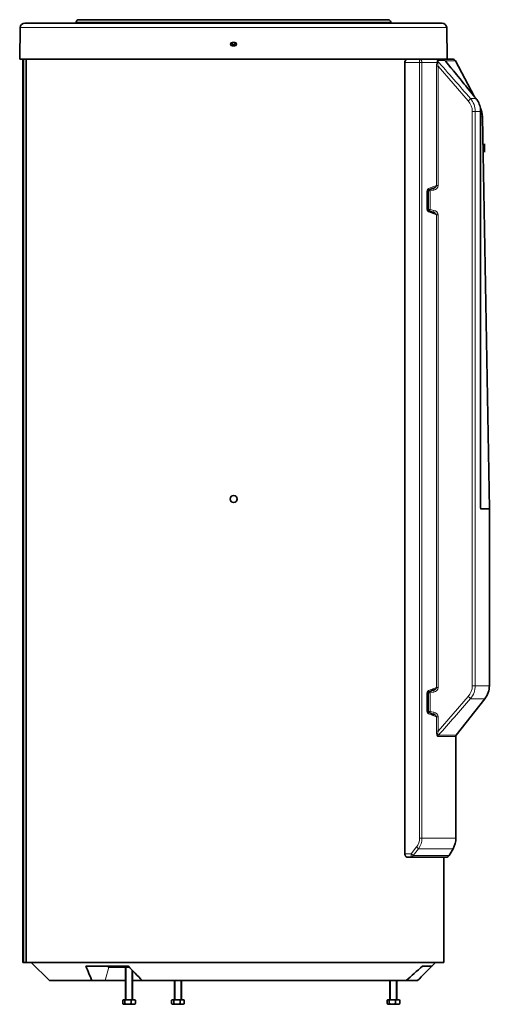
# Model space of a CAD drawing. Header units: millimetres. Extents: x -1285 to 2881, y -1505 to 2893.
# Tile 7 of 8: x 992 to 1665, y 415 to 1828. Entities that reach past the tile are written whole.
import ezdxf

# ---------------------------------------------------------------- set-up
doc = ezdxf.new("R2010")
doc.units = ezdxf.units.MM
for name, color, linetype in [('300029367', 7, 'Continuous'), ('7603498', 7, 'Continuous'), ('7627262', 7, 'Continuous'), ('7628260', 7, 'Continuous'), ('7628602', 7, 'Continuous'), ('7682704', 7, 'Continuous'), ('95610780_VIS_H_M', 7, 'Continuous'), ('97758856_ECROU_R', 7, 'Continuous'), ('FactualArea', 7, 'Continuous')]:
    doc.layers.add(name, color=color, linetype=linetype)

# ---------------------------------------------------------------- blocks, each defined once
blk = doc.blocks.new('SE4')
at = {"layer": '300029367', "color": 2, "linetype": 'Continuous', "lineweight": 35}
for p, q in [((1658.4, 1637.3), (1658.4, 1649.3)), ((1658.5, 1649.3), (1658.4, 1649.3)), ((1658.5, 1637.3), (1658.5, 1649.3)), ((1658.5, 1637.3), (1658.4, 1637.3))]:
    blk.add_line(p, q, dxfattribs=at)
at = {"layer": '7603498', "color": 2, "linetype": 'Continuous', "lineweight": 35}
for p in [(1118.6, 469.9), (1148.8, 468.3)]:
    blk.add_line(p, (1118.6, 468.3), dxfattribs=at)
at = {"layer": '7627262', "color": 7, "linetype": 'Continuous', "lineweight": 18}
for p, q in [((1565.4, 1766), (1544.2, 1766)), ((1565.4, 653.2), (1565.4, 1766)), ((1568.7, 1766), (1565.4, 1766)), ((1568.7, 1766), (1568.7, 653.2)), ((1590, 1766), (1568.7, 1766)), ((1590.5, 1769.1), (1601.7, 1769.1)), ((1602.6, 1768.3), (1616.8, 1768.3)), ((1589.6, 1589.6), (1589.6, 1760.8)), ((1592, 1760.8), (1589.6, 1760.8)), ((1635.2, 1711.3), (1592, 1760.8)), ((1592, 1760.8), (1592, 1589.6)), ((1638.4, 1714.4), (1646.2, 1714.4)), ((1641, 871.9), (1641, 1695.9)), ((1645.2, 1695.9), (1641, 1695.9)), ((1645.2, 1695.9), (1645.2, 871.9)), ((1652.8, 1695.9), (1645.2, 1695.9)), ((1652.8, 1695.9), (1652.9, 1695.9)), ((1652.8, 1126), (1652.8, 1695.9)), ((1652.9, 1688.4), (1655.5, 1688.4)), ((1578.2, 1585.2), (1589.6, 1589.6)), ((1585.8, 1583), (1580.4, 1582)), ((1592, 1589.6), (1589.6, 1589.6)), ((1575.7, 1557.8), (1575.7, 1579.2)), ((1576.1, 1579.2), (1575.7, 1579.2)), ((1578, 1582), (1576.4, 1581.3)), ((1578, 1555), (1578, 1582)), ((1580.4, 1582), (1578, 1582)), ((1580.4, 1582), (1580.4, 1555)), ((1576.1, 1557.8), (1575.7, 1557.8)), ((1576.4, 1555.6), (1578, 1555)), ((1580.4, 1555), (1578, 1555)), ((1580.4, 1555), (1585.8, 1554)), ((1589.6, 1547.4), (1578.2, 1551.8)), ((1589.6, 869.6), (1589.6, 1547.4)), ((1592, 1547.4), (1589.6, 1547.4)), ((1592, 1547.4), (1592, 869.6)), ((1578, 862), (1576.4, 861.3)), ((1578, 835), (1578, 862)), ((1580.4, 862), (1578, 862)), ((1578.2, 865.2), (1589.6, 869.6)), ((1585.8, 863), (1580.4, 862)), ((1580.4, 862), (1580.4, 835)), ((1592, 869.6), (1589.6, 869.6)), ((1645.2, 871.9), (1641, 871.9)), ((1645.2, 871.9), (1665.4, 871.9)), ((1575.7, 837.8), (1575.7, 859.2)), ((1576.1, 859.2), (1575.7, 859.2)), ((1592, 807), (1635.2, 856.5)), ((1638.4, 853.4), (1659, 853.4)), ((1576.1, 837.8), (1575.7, 837.8)), ((1576.4, 835.6), (1578, 835)), ((1580.4, 835), (1578, 835)), ((1580.4, 835), (1585.8, 834)), ((1589.6, 827.4), (1578.2, 831.8)), ((1589.6, 807), (1589.6, 827.4)), ((1592, 827.4), (1589.6, 827.4)), ((1592, 827.4), (1592, 807)), ((1592, 807), (1589.6, 807)), ((1617.4, 799.1), (1591.8, 799.1)), ((1618, 800.9), (1592.4, 800.9)), ((1568.7, 653.2), (1565.4, 653.2)), ((1568.7, 653.2), (1617.4, 653.2)), ((1553.3, 631), (1560.9, 640.7)), ((1563.7, 638.2), (1613.3, 638.2)), ((1544.2, 631), (1553.3, 631)), ((1556.1, 628.5), (1607.7, 628.5))]:
    blk.add_line(p, q, dxfattribs=at)
at = {"layer": '7627262', "color": 2, "linetype": 'Continuous', "lineweight": 35}
for p, q in [((1544.2, 1766), (1544.2, 631)), ((1547.4, 1771), (1564.5, 1771)), ((1564.5, 1771), (1612.4, 1771)), ((1643.8, 1717.6), (1616.8, 1768.3)), ((1646.2, 1714.4), (1646.3, 1714.4)), ((1652.9, 1149.3), (1652.9, 1695.9)), ((1665.4, 1126), (1655.5, 1688.4)), ((1576.1, 1557.8), (1576.1, 1579.2)), ((1585.6, 1551), (1586.6, 1550.6)), ((1665.4, 1126), (1652.8, 1126)), ((1665.4, 871.9), (1665.4, 1126)), ((1576.1, 837.8), (1576.1, 859.2)), ((1618, 800.9), (1659, 853.4)), ((1585.6, 831), (1586.6, 830.6)), ((1617.4, 653.2), (1617.4, 799.1)), ((1607.7, 628.5), (1613.3, 638.2)), ((1552.5, 626), (1548.3, 626)), ((1603.4, 626), (1552.5, 626))]:
    blk.add_line(p, q, dxfattribs=at)
for centre, radius, start, end in [((1549.6, 1766.1), 5.33, 127.7565, 181.3126), ((1612.4, 1766), 5, 28, 90), ((1625.5, 1687.9), 30, 1, 25.4056), ((1501.5, 1791.9), 222.4, 289.7121, 292.5127), ((1500.1, 1341.4), 226.2, 67.5129, 70.2643), ((-46339.9, 1018.4), 47992.8, 0.12951, 0.1562), ((1501.4, 1072.2), 222.7, 289.7128, 292.5101), ((1635.4, 871.9), 30, 322, 0), ((1500.7, 623), 224.5, 67.5092, 70.2821), ((1620.4, 799.1), 3, 142, 180), ((1587.4, 653.2), 30, 330, 0), ((1603.4, 631), 5, 270, 330)]:
    blk.add_arc(centre, radius, start, end, dxfattribs=at)
at = {"layer": '7627262', "color": 7, "linetype": 'Continuous', "lineweight": 18}
for centre, radius, start, end in [((1613.4, 1761.2), 23.8, 168.5171, 181.0697), ((1584.1, 1768.4), 6.41, 337.9912, 6.0595), ((-1482.6, -974), 4119.2, 40.7405, 41.7516), ((1582.5, 1765), 8.89, 359.7126, 26.7802), ((-8215.2, -6275.5), 12692, 39.01499, 39.33325), ((1596.6, 1761.8), 8.86, 47.1248, 54.624), ((1585.7, 1753.5), 22.3, 40.1043, 44.3414), ((1302.4, 1562.7), 363.9, 33.9038, 34.4058), ((1611.1, 1765.5), 19.7, 181.4349, 193.8509), ((1617.4, 1695.8), 23.6, 0.3497, 41.1522), ((1616.5, 1695.8), 28.7, 0.2599, 40.3946), ((1623.4, 1695.9), 29.4, 0.0844, 38.9591), ((1584.8, 1590.1), 7.18, 278.0819, 355.941), ((1584.8, 1546.8), 7.2, 4.232, 81.7451), ((-23782.9, 997.2), 25436, 0.29004, 0.36179), ((-46339.9, 1018.4), 47992.8, 0.12841, 0.12951), ((1584.8, 870.1), 7.18, 278.0819, 355.941), ((1617.5, 872), 23.5, 318.7484, 359.7497), ((1616.6, 872), 28.6, 319.5315, 359.814), ((-1513.8, 3569), 4160.6, 318.295, 319.256), ((1584.8, 826.8), 7.2, 4.232, 81.7451), ((1545, 653.4), 20.4, 321.2964, 359.3271), ((1543.4, 653.4), 25.4, 323.185, 359.5149), ((357.9, 1576.9), 1528.2, 321.6371, 322.0989)]:
    blk.add_arc(centre, radius, start, end, dxfattribs=at)
for centre, major_axis, ratio, start_param, end_param in [((1564.5, 1766), (0, 5), 0.846182, 4.712389, 6.283185), ((1564.5, 1766), (0, 5), 0.173648, 4.712389, 6.283185), ((1592.8, 1766), (-2.92, 0.67), 0.448646, 0.472398, 1.193922), ((1605.1, 1769.7), (-2.27, -1.96), 0.600303, 5.950046, 6.238907), ((1634.7, 1711.3), (3.79, 3.26), 0.068424, 4.791679, 6.015849), ((1575.5, 1585.2), (-1.02, 2.82), 0.862919, 3.136462, 4.408901), ((1580.7, 1582), (1.14, -2.77), 0.890522, 3.944163, 4.361415), ((1580.7, 1582), (0.56, -2.95), 0.102729, 3.973055, 4.692975), ((1586.2, 1583), (0.56, -2.95), 0.102729, 3.141132, 4.692971), ((1575.5, 1551.8), (-1.02, -2.82), 0.862919, 1.874285, 3.033562), ((1580.7, 1555), (1.14, 2.77), 0.890522, 1.92177, 2.35457), ((1580.7, 1555), (0.56, 2.95), 0.102729, 1.59021, 2.311003), ((1586.2, 1554), (0.56, 2.95), 0.102729, 1.590214, 3.142046), ((1575.5, 865.2), (-1.02, 2.82), 0.862918, 3.136404, 4.408899), ((1580.7, 862), (1.14, -2.77), 0.890522, 3.944791, 4.361413), ((1580.7, 862), (0.56, -2.95), 0.102729, 3.973504, 4.692975), ((1586.2, 863), (0.56, -2.95), 0.102729, 3.141132, 4.692971), ((1634.7, 856.5), (3.79, -3.26), 0.068424, 0.267336, 1.491506), ((1575.5, 831.8), (-1.02, -2.82), 0.862918, 1.874287, 3.033564), ((1580.7, 835), (1.14, 2.77), 0.890522, 1.921773, 2.353929), ((1580.7, 835), (0.56, 2.95), 0.102729, 1.59021, 2.310019), ((1586.2, 834), (0.56, 2.95), 0.102729, 1.590214, 3.142046), ((1594.6, 799.1), (0, 3), 0.919229, 0.907571, 1.570796), ((1560, 640.7), (3.95, -3.06), 0.107348, 0.490955, 1.433076), ((1552.5, 631), (0, 5), 0.173648, 3.141593, 4.712389), ((1552.5, 631), (0, 5), 0.831384, 3.141593, 4.18879), ((1552.5, 631), (3.93, -3.09), 0.108425, 0.505338, 1.433927)]:
    blk.add_ellipse(centre, major_axis=major_axis, ratio=ratio, start_param=start_param, end_param=end_param, dxfattribs=at)
at = {"layer": '7627262', "color": 2, "linetype": 'Continuous', "lineweight": 35}
for points in [[(1646.3, 1714.4), (1637.7, 1725.1), (1623.3, 1742.8), (1603.1, 1767.5)], [(1586.7, 1586.3), (1586.5, 1586.2), (1586.2, 1586.1), (1585.6, 1586)], [(1586.7, 866.3), (1586.5, 866.2), (1586.2, 866.1), (1585.6, 866)]]:
    blk.add_open_spline(points, degree=3, dxfattribs=at)
for points, knots in [([(1652.9, 1695.9), (1652.8, 1697), (1652.8, 1699.1), (1652.2, 1702.8), (1651, 1706.5), (1649.4, 1710), (1647.7, 1712.7), (1646.6, 1714), (1646.2, 1714.4)], [0, 0, 0, 0, 0.148821, 0.341624, 0.536617, 0.729984, 0.925173, 1, 1, 1, 1]), ([(1576.1, 1579.2), (1576.1, 1579.7), (1576.2, 1580.5), (1576.4, 1581.6), (1576.7, 1582.3), (1576.9, 1582.5), (1576.9, 1582.5), (1576.9, 1582.5)], [0, 0, 0, 0, 0.180407, 0.3728792, 0.5224, 0.6488965, 0.7174313, 0.7174313, 0.7174313, 0.7174313]), ([(1576.9, 1554.4), (1576.9, 1554.4), (1576.9, 1554.4), (1576.7, 1554.7), (1576.4, 1555.3), (1576.2, 1556.3), (1576.1, 1557.2), (1576.1, 1557.7), (1576.1, 1557.8)], [0.2302416, 0.2302416, 0.2302416, 0.2302416, 0.3033618, 0.4459559, 0.5927659, 0.7625239, 0.9598416, 1, 1, 1, 1]), ([(1652.8, 1126), (1652.8, 1126), (1652.8, 1126), (1652.8, 1126), (1652.8, 1126), (1652.8, 1126), (1652.8, 1126), (1652.8, 1126), (1652.8, 1126), (1652.8, 1126)], [0, 0, 0, 0, 0.562804, 0.562804, 0.562804, 0.862127, 0.862127, 0.862127, 1, 1, 1, 1]), ([(1576.1, 859.2), (1576.1, 859.7), (1576.2, 860.5), (1576.4, 861.6), (1576.7, 862.3), (1576.9, 862.5), (1576.9, 862.5), (1576.9, 862.5)], [0, 0, 0, 0, 0.1804072, 0.3728794, 0.5224002, 0.6488968, 0.7174316, 0.7174316, 0.7174316, 0.7174316]), ([(1576.9, 834.4), (1576.9, 834.4), (1576.9, 834.4), (1576.7, 834.7), (1576.4, 835.3), (1576.2, 836.3), (1576.1, 837.2), (1576.1, 837.7), (1576.1, 837.8)], [0.2302406, 0.2302406, 0.2302406, 0.2302406, 0.3033618, 0.4459561, 0.5927664, 0.7625246, 0.9598427, 1, 1, 1, 1]), ([(1544.2, 631), (1544.2, 630.6), (1544.3, 630.2), (1544.4, 629.6), (1544.4, 629.4), (1544.5, 629.1), (1544.6, 628.9), (1544.7, 628.6), (1544.8, 628.4), (1545, 628.1), (1545, 628), (1545.3, 627.6), (1545.5, 627.4), (1546.1, 626.8), (1546.5, 626.5), (1547.4, 626.1), (1547.8, 626), (1548.3, 626)], [0, 0, 0, 0, 0.125, 0.125, 0.1875, 0.1875, 0.25, 0.25, 0.3125, 0.3125, 0.375, 0.375, 0.5, 0.5, 0.75, 0.75, 1, 1, 1, 1])]:
    blk.add_open_spline(points, degree=3, knots=knots, dxfattribs=at)
at = {"layer": '7627262', "color": 7, "linetype": 'Continuous', "lineweight": 18}
for points, knots in [([(1575.7, 1579.2), (1575.7, 1579.6), (1575.7, 1579.9), (1575.8, 1580.6), (1575.8, 1580.9), (1576, 1581.6), (1576, 1581.9), (1576.2, 1582.5), (1576.3, 1582.8), (1576.5, 1583.4), (1576.7, 1583.6), (1576.9, 1584.1), (1577.1, 1584.3), (1577.4, 1584.6), (1577.5, 1584.8), (1577.8, 1585), (1578, 1585.1), (1578.2, 1585.2)], [0, 0, 0, 0, 0.125, 0.125, 0.25, 0.25, 0.375, 0.375, 0.5, 0.5, 0.625, 0.625, 0.75, 0.75, 0.875, 0.875, 1, 1, 1, 1]), ([(1586.7, 1586.3), (1586.8, 1586.3), (1586.9, 1586.4), (1587.4, 1586.6), (1587.8, 1586.8), (1588.5, 1587.4), (1588.8, 1587.8), (1589.2, 1588.4), (1589.3, 1588.6), (1589.5, 1589.1), (1589.6, 1589.3), (1589.6, 1589.6)], [0.2052135, 0.2052135, 0.2052135, 0.2052135, 0.25, 0.25, 0.5, 0.5, 0.75, 0.75, 0.875, 0.875, 1, 1, 1, 1]), ([(1578.2, 1551.8), (1578, 1551.8), (1577.8, 1551.9), (1577.5, 1552.2), (1577.4, 1552.3), (1577.1, 1552.7), (1576.9, 1552.9), (1576.7, 1553.3), (1576.5, 1553.6), (1576.3, 1554.1), (1576.2, 1554.4), (1576, 1555), (1576, 1555.3), (1575.8, 1556), (1575.8, 1556.4), (1575.7, 1557), (1575.7, 1557.4), (1575.7, 1557.8)], [0, 0, 0, 0, 0.125, 0.125, 0.25, 0.25, 0.375, 0.375, 0.5, 0.5, 0.625, 0.625, 0.75, 0.75, 0.875, 0.875, 1, 1, 1, 1]), ([(1589.6, 1547.4), (1589.6, 1547.6), (1589.5, 1547.9), (1589.4, 1548.2), (1589.3, 1548.3), (1589.2, 1548.5), (1589.1, 1548.6), (1589, 1549), (1588.8, 1549.1), (1588.5, 1549.5), (1588.3, 1549.7), (1587.9, 1550), (1587.8, 1550.1), (1587.4, 1550.3), (1587.2, 1550.5), (1586.9, 1550.6), (1586.8, 1550.6), (1586.7, 1550.7)], [0, 0, 0, 0, 0.125, 0.125, 0.1875, 0.1875, 0.25, 0.25, 0.375, 0.375, 0.5, 0.5, 0.625, 0.625, 0.75, 0.75, 0.7974382, 0.7974382, 0.7974382, 0.7974382]), ([(1575.7, 859.2), (1575.7, 859.6), (1575.7, 859.9), (1575.8, 860.6), (1575.8, 860.9), (1576, 861.6), (1576, 861.9), (1576.2, 862.5), (1576.3, 862.8), (1576.5, 863.4), (1576.7, 863.6), (1576.9, 864.1), (1577.1, 864.3), (1577.4, 864.6), (1577.5, 864.8), (1577.8, 865), (1578, 865.1), (1578.2, 865.2)], [0, 0, 0, 0, 0.125, 0.125, 0.25, 0.25, 0.375, 0.375, 0.5, 0.5, 0.625, 0.625, 0.75, 0.75, 0.875, 0.875, 1, 1, 1, 1]), ([(1586.7, 866.3), (1586.8, 866.3), (1586.9, 866.4), (1587.4, 866.6), (1587.8, 866.8), (1588.5, 867.4), (1588.8, 867.8), (1589.2, 868.4), (1589.3, 868.6), (1589.5, 869.1), (1589.6, 869.3), (1589.6, 869.6)], [0.2051914, 0.2051914, 0.2051914, 0.2051914, 0.25, 0.25, 0.5, 0.5, 0.75, 0.75, 0.875, 0.875, 1, 1, 1, 1]), ([(1578.2, 831.8), (1578, 831.8), (1577.8, 831.9), (1577.5, 832.2), (1577.4, 832.3), (1577.1, 832.7), (1576.9, 832.9), (1576.7, 833.3), (1576.5, 833.6), (1576.3, 834.1), (1576.2, 834.4), (1576, 835), (1576, 835.3), (1575.8, 836), (1575.8, 836.4), (1575.7, 837), (1575.7, 837.4), (1575.7, 837.8)], [0, 0, 0, 0, 0.125, 0.125, 0.25, 0.25, 0.375, 0.375, 0.5, 0.5, 0.625, 0.625, 0.75, 0.75, 0.875, 0.875, 1, 1, 1, 1]), ([(1589.6, 827.4), (1589.6, 827.6), (1589.5, 827.9), (1589.4, 828.2), (1589.3, 828.3), (1589.2, 828.5), (1589.1, 828.6), (1589, 829), (1588.8, 829.1), (1588.5, 829.5), (1588.3, 829.7), (1587.9, 830), (1587.8, 830.1), (1587.4, 830.3), (1587.2, 830.5), (1586.9, 830.6), (1586.8, 830.6), (1586.7, 830.7)], [0, 0, 0, 0, 0.125, 0.125, 0.1875, 0.1875, 0.25, 0.25, 0.375, 0.375, 0.5, 0.5, 0.625, 0.625, 0.75, 0.75, 0.7975439, 0.7975439, 0.7975439, 0.7975439]), ([(1591.8, 799.1), (1591.6, 799.1), (1591.5, 799.1), (1591.2, 799.3), (1591.1, 799.4), (1591, 799.6), (1590.9, 799.7), (1590.6, 800), (1590.5, 800.3), (1590.3, 800.8), (1590.3, 801), (1590.2, 801.4), (1590.1, 801.6), (1590, 802.2), (1589.9, 802.6), (1589.8, 803.4), (1589.7, 803.9), (1589.6, 805.2), (1589.6, 806.1), (1589.6, 807)], [0, 0, 0, 0, 0.125, 0.125, 0.1875, 0.1875, 0.25, 0.25, 0.375, 0.375, 0.4375, 0.4375, 0.5, 0.5, 0.625, 0.625, 0.75, 0.75, 1, 1, 1, 1]), ([(1592, 807), (1591.8, 806.4), (1591.7, 805.7), (1591.5, 804.4), (1591.4, 803.8), (1591.4, 803), (1591.4, 802.8), (1591.4, 802.5), (1591.4, 802.4), (1591.5, 802.1), (1591.5, 801.9), (1591.5, 801.7), (1591.6, 801.6), (1591.7, 801.3), (1591.7, 801.2), (1591.8, 801.1), (1591.9, 801), (1592, 800.9), (1592.1, 800.9), (1592.2, 800.9), (1592.3, 800.9), (1592.4, 800.9)], [0, 0, 0, 0, 0.25, 0.25, 0.5, 0.5, 0.5625, 0.5625, 0.625, 0.625, 0.6875, 0.6875, 0.75, 0.75, 0.8125, 0.8125, 0.875, 0.875, 0.9375, 0.9375, 1, 1, 1, 1])]:
    blk.add_open_spline(points, degree=3, knots=knots, dxfattribs=at)
at = {"layer": '7628260', "color": 2, "linetype": 'Continuous', "lineweight": 35}
for p, q in [((996.3, 1771), (996.3, 474.9)), ((1001, 474.9), (1001, 1771)), ((1600, 1771), (1600, 1771)), ((1600, 474.9), (1600, 626)), ((996.3, 474.9), (997.5, 474.9)), ((997.5, 474.9), (1001, 474.9)), ((1001, 474.9), (1002.6, 474.9)), ((1002.6, 474.9), (1600, 474.9))]:
    blk.add_line(p, q, dxfattribs=at)
at = {"layer": '7628260', "color": 7, "linetype": 'Continuous', "lineweight": 18}
blk.add_line((997.5, 474.9), (997.5, 1771), dxfattribs=at)
at = {"layer": '7628260', "color": 2, "linetype": 'Continuous', "lineweight": 35}
blk.add_circle((1298.6, 1139.9), 5.11, dxfattribs=at)
blk.add_open_spline([(1303.8, 1139.9), (1303.8, 1141.3), (1303.2, 1142.6), (1301.3, 1144.5), (1300, 1145.1), (1297.3, 1145.1), (1296, 1144.5), (1294.1, 1142.6), (1293.5, 1141.3), (1293.5, 1138.6), (1294.1, 1137.3), (1296, 1135.4), (1297.3, 1134.8), (1300, 1134.8), (1301.3, 1135.4), (1303.2, 1137.3), (1303.8, 1138.6), (1303.8, 1139.9)], degree=3, knots=[0, 0, 0, 0, 0.125, 0.125, 0.25, 0.25, 0.375, 0.375, 0.5, 0.5, 0.625, 0.625, 0.75, 0.75, 0.875, 0.875, 1, 1, 1, 1], dxfattribs=at)
at = {"layer": '7628602', "color": 2, "linetype": 'Continuous', "lineweight": 35}
for p, q in [((1008.4, 474.9), (1034.4, 448.9)), ((1147.2, 469.9), (1086.6, 469.9)), ((1564.9, 451.4), (1588.4, 474.9)), ((1569.4, 469.9), (1583.2, 469.9)), ((1095.3, 448.9), (1034.4, 448.9)), ((1095.3, 448.9), (1114.4, 448.9)), ((1114.4, 448.9), (1143.6, 448.9)), ((1153.6, 448.9), (1167.6, 448.9)), ((1167.5, 448.9), (1546, 448.9)), ((1562.4, 448.9), (1546, 448.9))]:
    blk.add_line(p, q, dxfattribs=at)
at = {"layer": '7628602', "color": 7, "linetype": 'Continuous', "lineweight": 18}
blk.add_line((1119.8, 468.3), (1114.4, 448.9), dxfattribs=at)
at = {"layer": '7628602', "color": 2, "linetype": 'Continuous', "lineweight": 35}
for centre, radius, start, end in [((2847.1, 1178.9), 1897.8, 201.9371, 202.6222), ((4068.3, 3275.3), 4050, 223.8425, 224.2559), ((-650.9, 2928.8), 3313, 311.5363, 312.0811), ((-374, 2390.1), 2741.8, 314.93, 315.5481)]:
    blk.add_arc(centre, radius, start, end, dxfattribs=at)
at = {"layer": '7682704', "color": 2, "linetype": 'Continuous', "lineweight": 35}
for p, q in [((1597.7, 1822.5), (999, 1822.5)), ((1072.9, 1824), (1072.9, 1822.5)), ((1520.4, 1827.5), (1076.4, 1827.5)), ((1523.9, 1822.5), (1523.9, 1824)), ((992.5, 1816.2), (991.8, 1771.1)), ((1604.9, 1771.1), (1604.2, 1816.2)), ((1300.4, 1795), (1296.4, 1795)), ((1296.4, 1790), (1300.4, 1790)), ((1604.9, 1771.1), (991.8, 1771.1)), ((991.8, 1771.1), (993.3, 1771)), ((1603.4, 1771), (993.3, 1771)), ((1603.4, 1771), (1604.9, 1771.1))]:
    blk.add_line(p, q, dxfattribs=at)
at = {"layer": '7682704', "color": 7, "linetype": 'Continuous', "lineweight": 18}
for p, q in [((1523.9, 1824), (1072.9, 1824)), ((1604.2, 1816.2), (992.5, 1816.2))]:
    blk.add_line(p, q, dxfattribs=at)
at = {"layer": '7682704', "color": 2, "linetype": 'Continuous', "lineweight": 35}
for centre, radius, start, end in [((999, 1816), 6.5, 90, 179), ((1076.4, 1824), 3.5, 90, 180), ((1520.4, 1824), 3.5, 0, 90), ((1597.7, 1816), 6.5, 1, 90), ((1296.4, 1792.5), 2.5, 90, 270), ((1300.4, 1792.5), 2.5, 270, 90)]:
    blk.add_arc(centre, radius, start, end, dxfattribs=at)
at = {"layer": '95610780_VIS_H_M', "color": 2, "linetype": 'Continuous', "lineweight": 35}
for p, q in [((1143.6, 468.3), (1143.6, 421.9)), ((1153.6, 421.9), (1153.6, 463.3)), ((1213.7, 448.9), (1213.7, 421.9)), ((1223.7, 421.9), (1223.7, 448.9)), ((1522.8, 448.9), (1522.8, 421.9)), ((1532.8, 421.9), (1532.8, 448.9)), ((1139.5, 415.9), (1139.5, 420.7)), ((1140.7, 421.5), (1140, 421.1)), ((1140, 415.5), (1140.7, 415.1)), ((1156.5, 421.5), (1140.7, 421.5)), ((1156.5, 415.1), (1140.7, 415.1)), ((1142.7, 420.7), (1142.7, 415.9)), ((1143.6, 421.9), (1144.5, 421.9)), ((1151.8, 420.7), (1151.8, 415.9)), ((1153.6, 421.9), (1152.7, 421.9)), ((1157.2, 421.1), (1156.5, 421.5)), ((1156.5, 415.1), (1157.2, 415.5)), ((1157.7, 420.7), (1157.7, 415.9)), ((1209.6, 420.7), (1209.6, 415.9)), ((1210.8, 421.5), (1210.2, 421.2)), ((1210.2, 415.5), (1210.8, 415.1)), ((1210.8, 421.5), (1226.5, 421.5)), ((1210.8, 415.1), (1226.5, 415.1)), ((1212.7, 420.7), (1212.7, 415.9)), ((1213.7, 421.9), (1214.6, 421.9)), ((1221.8, 420.7), (1221.8, 415.9)), ((1223.7, 421.9), (1222.7, 421.9)), ((1227.2, 421.2), (1226.5, 421.5)), ((1226.5, 415.1), (1227.2, 415.5)), ((1227.8, 420.7), (1227.8, 415.9)), ((1518.7, 420.7), (1518.7, 415.9)), ((1519.9, 421.5), (1519.2, 421.1)), ((1519.2, 415.5), (1519.9, 415.1)), ((1535.7, 421.5), (1519.9, 421.5)), ((1535.7, 415.1), (1519.9, 415.1)), ((1521.9, 420.7), (1521.9, 415.9)), ((1522.8, 421.9), (1523.7, 421.9)), ((1531, 420.7), (1531, 415.9)), ((1532.8, 421.9), (1531.9, 421.9)), ((1536.4, 421.1), (1535.7, 421.5)), ((1535.7, 415.1), (1536.4, 415.5)), ((1536.9, 420.7), (1536.9, 415.9))]:
    blk.add_line(p, q, dxfattribs=at)
at = {"layer": '95610780_VIS_H_M', "color": 7, "linetype": 'Continuous', "lineweight": 15}
for p, q in [((1144.5, 468.3), (1144.5, 421.9)), ((1152.7, 463.3), (1152.7, 421.9)), ((1214.6, 448.9), (1214.6, 421.9)), ((1222.7, 448.9), (1222.7, 421.9)), ((1523.7, 448.9), (1523.7, 421.9)), ((1531.9, 448.9), (1531.9, 421.9))]:
    blk.add_line(p, q, dxfattribs=at)
at = {"layer": '95610780_VIS_H_M', "color": 7, "linetype": 'Continuous', "lineweight": 18}
for p, q in [((1153.6, 421.9), (1143.6, 421.9)), ((1213.7, 421.9), (1223.7, 421.9)), ((1532.8, 421.9), (1522.8, 421.9))]:
    blk.add_line(p, q, dxfattribs=at)
at = {"layer": '95610780_VIS_H_M', "color": 2, "linetype": 'Continuous', "lineweight": 35}
for centre, radius, start, end in [((1147.2, 406.5), 15, 72.2877, 107.7123), ((1147.2, 430.2), 15, 252.2877, 287.7123), ((1143.2, 421.9), 0.4, 270, 0), ((1154.7, 414.9), 6.59, 63.2125, 116.7875), ((1154.7, 421.8), 6.59, 243.2125, 296.7875), ((1154, 421.9), 0.4, 180, 270), ((1217.3, 406.5), 15, 72.2877, 107.7123), ((1217.3, 430.2), 15, 252.2877, 287.7123), ((1213.3, 421.9), 0.4, 270, 0), ((1224.8, 414.9), 6.59, 63.2111, 116.7889), ((1224.8, 421.8), 6.59, 243.2111, 296.7889), ((1224.1, 421.9), 0.4, 180, 270), ((1526.4, 406.5), 15, 72.2885, 107.7115), ((1526.4, 430.2), 15, 252.2885, 287.7115), ((1522.4, 421.9), 0.4, 270, 0), ((1533.9, 414.9), 6.59, 63.2111, 116.7889), ((1533.9, 421.8), 6.59, 243.2111, 296.7889), ((1533.2, 421.9), 0.4, 180, 270)]:
    blk.add_arc(centre, radius, start, end, dxfattribs=at)
for points, knots in [([(1139.5, 420.7), (1139.8, 421), (1140, 421.1), (1140.5, 421.4), (1140.8, 421.5), (1141.2, 421.5), (1141.3, 421.4), (1141.6, 421.4), (1141.7, 421.3), (1142.1, 421.1), (1142.4, 421), (1142.7, 420.7)], [0, 0, 0, 0, 0.25, 0.25, 0.5, 0.5, 0.625, 0.625, 0.75, 0.75, 1, 1, 1, 1]), ([(1142.7, 415.9), (1142.4, 415.7), (1142.1, 415.5), (1141.6, 415.3), (1141.3, 415.2), (1140.9, 415.2), (1140.8, 415.2), (1140.5, 415.3), (1140.4, 415.3), (1140, 415.5), (1139.8, 415.7), (1139.5, 415.9)], [0, 0, 0, 0, 0.25, 0.25, 0.5, 0.5, 0.625, 0.625, 0.75, 0.75, 1, 1, 1, 1]), ([(1209.6, 420.7), (1209.8, 421), (1210.1, 421.1), (1210.6, 421.4), (1210.9, 421.5), (1211.3, 421.5), (1211.4, 421.4), (1211.7, 421.4), (1211.8, 421.3), (1212.2, 421.1), (1212.5, 421), (1212.7, 420.7)], [0, 0, 0, 0, 0.25, 0.25, 0.5, 0.5, 0.625, 0.625, 0.75, 0.75, 1, 1, 1, 1]), ([(1212.7, 415.9), (1212.5, 415.7), (1212.2, 415.5), (1211.8, 415.3), (1211.7, 415.3), (1211.4, 415.2), (1211.3, 415.2), (1210.9, 415.2), (1210.6, 415.3), (1210.1, 415.5), (1209.8, 415.7), (1209.6, 415.9)], [0, 0, 0, 0, 0.25, 0.25, 0.375, 0.375, 0.5, 0.5, 0.75, 0.75, 1, 1, 1, 1]), ([(1518.7, 420.7), (1519, 421), (1519.2, 421.1), (1519.8, 421.4), (1520, 421.5), (1520.4, 421.5), (1520.6, 421.4), (1520.8, 421.4), (1521, 421.3), (1521.4, 421.1), (1521.6, 421), (1521.9, 420.7)], [0, 0, 0, 0, 0.25, 0.25, 0.5, 0.5, 0.625, 0.625, 0.75, 0.75, 1, 1, 1, 1]), ([(1521.9, 415.9), (1521.6, 415.7), (1521.4, 415.5), (1520.8, 415.3), (1520.6, 415.2), (1520.2, 415.2), (1520, 415.2), (1519.8, 415.3), (1519.6, 415.3), (1519.2, 415.5), (1519, 415.7), (1518.7, 415.9)], [0, 0, 0, 0, 0.25, 0.25, 0.5, 0.5, 0.625, 0.625, 0.75, 0.75, 1, 1, 1, 1])]:
    blk.add_open_spline(points, degree=3, knots=knots, dxfattribs=at)
for points in [[(1157.7, 420.7), (1157.5, 420.9), (1157.3, 421), (1157.1, 421.2)], [(1157.1, 415.5), (1157.3, 415.6), (1157.5, 415.8), (1157.7, 415.9)], [(1227.8, 420.7), (1227.6, 420.9), (1227.4, 421.1), (1227.2, 421.2)], [(1227.2, 415.5), (1227.4, 415.6), (1227.6, 415.7), (1227.8, 415.9)], [(1536.9, 420.7), (1536.7, 420.9), (1536.5, 421), (1536.3, 421.2)], [(1536.3, 415.5), (1536.5, 415.6), (1536.7, 415.8), (1536.9, 415.9)]]:
    blk.add_open_spline(points, degree=3, dxfattribs=at)
at = {"layer": '97758856_ECROU_R', "color": 2, "linetype": 'Continuous', "lineweight": 35}
for p, q in [((1298.4, 1791.5), (1298.4, 1791.6)), ((1298.4, 1791.5), (1299, 1791.5)), ((1299, 1791.5), (1298.4, 1791.5)), ((1299, 1791.5), (1298.9, 1791.6)), ((1298.9, 1791.6), (1299, 1791.5)), ((1299, 1791.5), (1299, 1791.5))]:
    blk.add_line(p, q, dxfattribs=at)
for radius, start, end in [(2.5, 153.6121, 0), (2.36, 151.1803, 265.6868), (2.36, 277.8273, 37.6729), (2.5, 0, 24.6667)]:
    blk.add_arc((1298.6, 1793.9), radius, start, end, dxfattribs=at)

msp = doc.modelspace()

# ---------------------------------------------------------------- block references
at = {"layer": 'FactualArea'}
msp.add_blockref('SE4', (0, 0), dxfattribs=at)

doc.saveas('drawing.dxf')
